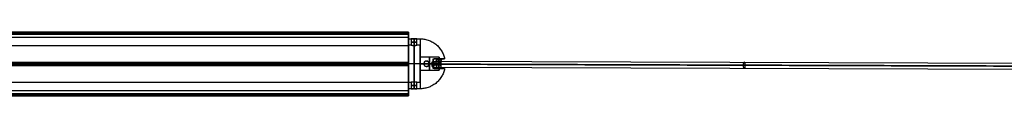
# Model space of a CAD drawing. Header units: millimetres. Extents: x 1888 to 4619, y -15 to 15.
# Tile 6 of 10: x 3264 to 3716, y -14 to 15. Entities that reach past the tile are written whole.
import ezdxf

# ---------------------------------------------------------------- set-up
doc = ezdxf.new("R2010")
doc.units = ezdxf.units.MM
for name, color, linetype in [('CABLE', 7, 'Continuous'), ('LUZ', 7, 'Continuous'), ('METAL NEGRO', 7, 'Continuous')]:
    doc.layers.add(name, color=color, linetype=linetype)

msp = doc.modelspace()

# ---------------------------------------------------------------- linework, layer by layer
at = {"layer": 'CABLE'}
for p, q in [((3452.77, 0.58, 16.94), (3453.86, 0.58, 14.36)), ((3453.32, 1.98, 15.65), (3453.31, -0.82, 15.65)), ((3453.32, 1.98, 15.65), (3739, 1.04, 135.89)), ((3453.86, 0.58, 14.36), (3739.54, -0.36, 134.6)), ((3453.31, -0.82, 15.65), (3738.99, -1.76, 135.89))]:
    msp.add_line(p, q, dxfattribs=at)
at = {"layer": 'CABLE', "extrusion": (-0.921682, 0.003025, -0.387935)}
msp.add_arc((-11.91, -1325.23, -3188.93), 1.4, 89.9271, 269.9271, dxfattribs=at)
at = {"layer": 'CABLE', "extrusion": (0.921682, -0.003025, 0.387935)}
for centre, start, end in [((11.91, -1325.23, 3188.93), 90.0729, 270.0729), ((11.91, -1325.23, 3343.91), 270.0729, 90.0729), ((11.91, -1325.23, 3343.91), 90.0729, 270.0729)]:
    msp.add_arc(centre, 1.4, start, end, dxfattribs=at)
at = {"layer": 'CABLE'}
for points in [[(3738.45, -0.36, 137.18), (3452.77, 0.58, 16.94)], [(3453.86, 0.58, 14.36), (3739.54, -0.36, 134.6)]]:
    msp.add_open_spline(points, degree=1, dxfattribs=at)
at = {"layer": 'LUZ'}
for p, q in [((2842.14, 15.12, 23.87), (3442.14, 15.12, 23.87)), ((2842.14, 15.12, 8.46), (3442.14, 15.12, 8.46)), ((2842.14, 14.57, 24.82), (3442.14, 14.57, 24.82)), ((3442.14, 14.57, 7.5), (2842.14, 14.57, 7.5)), ((3442.14, 9.17, 16.16), (3442.14, 12.99, 16.16)), ((2842.14, 1.22, -0.21), (3442.14, 1.22, -0.21)), ((2842.14, 1.22, 32.53), (3442.14, 1.22, 32.53)), ((2842.14, 0.67, 7.66), (3442.14, 0.67, 7.66)), ((2842.14, 0.67, 24.66), (3442.14, 0.67, 24.66)), ((2842.14, 0.67, 32.98), (3442.14, 0.67, 32.98)), ((2842.14, 0.67, -0.66), (3442.14, 0.67, -0.66)), ((2842.14, 0.12, -0.21), (3442.14, 0.12, -0.21)), ((2842.14, 0.12, 32.53), (3442.14, 0.12, 32.53)), ((3442.14, 0.63, -0.66), (3442.14, 0.63, 7.66)), ((3442.14, 0.63, 24.66), (3442.14, 0.63, 32.98)), ((3442.14, -11.65, 16.16), (3442.14, -7.83, 16.16)), ((3442.14, -11.65, 16.16), (2842.14, -11.65, 16.16)), ((3442.14, -13.23, 7.5), (2842.14, -13.23, 7.5)), ((2842.14, -13.23, 24.82), (3442.14, -13.23, 24.82)), ((2842.14, -13.78, 8.46), (3442.14, -13.78, 8.46)), ((2842.14, -13.78, 23.87), (3442.14, -13.78, 23.87)), ((2842.14, -13.96, 24.32), (3442.14, -13.96, 24.32)), ((2842.14, -13.96, 8), (3442.14, -13.96, 8))]:
    msp.add_line(p, q, dxfattribs=at)
at = {"layer": 'LUZ', "extrusion": (-1, 0, 0)}
for centre, radius, start, end in [((-14.8, 8, -3442.14), 0.5, 180, 270), ((-14.8, 24.32, -3442.14), 0.5, 180, 210), ((-27.99, 16.16, -3442.14), 15, 360, 30), ((-27.99, 16.16, -3442.14), 15, 330, 0), ((-14.33, -7.5, -3442.14), 15, 30, 90), ((-14.33, 39.82, -3442.14), 15, 270, 330), ((-0.67, 16.16, -3442.14), 8.5, 180, 0), ((-0.67, 16.16, -3442.14), 8.5, 0, 180), ((12.99, -7.5, -3442.14), 15, 90, 150), ((12.99, 39.82, -3442.14), 15, 210, 270), ((26.65, 16.16, -3442.14), 15, 150, 210)]:
    msp.add_arc(centre, radius, start, end, dxfattribs=at)
at = {"layer": 'LUZ', "extrusion": (1, 0, 0)}
for centre, start, end in [((14.8, 24.32, 3442.14), 0, 90), ((14.8, 8, 3442.14), 0, 30), ((0.67, 32.48, 3442.14), 30, 150), ((0.67, -0.16, 3442.14), 210, 330), ((-13.46, 24.32, 3442.14), 90, 210), ((-13.46, 8, 3442.14), 150, 270)]:
    msp.add_arc(centre, 0.5, start, end, dxfattribs=at)
at = {"layer": 'LUZ'}
for points in [[(2842.14, 15.3, 8), (3442.14, 15.3, 8)], [(2842.14, 15.3, 24.32), (3442.14, 15.3, 24.32)], [(3442.14, 15.24, 24.07), (2842.14, 15.24, 24.07)], [(2842.14, 15.24, 8.25), (3442.14, 15.24, 8.25)], [(3442.14, 15, 23.66), (2842.14, 15, 23.66)], [(2842.14, 15, 8.66), (3442.14, 15, 8.66)], [(3442.14, 14.8, 7.5), (2842.14, 14.8, 7.5)], [(3442.14, 14.8, 24.82), (2842.14, 14.8, 24.82)], [(2842.14, 14.33, 24.82), (3442.14, 14.33, 24.82)], [(3442.14, 14.33, 7.5), (2842.14, 14.33, 7.5)], [(3442.14, 15, 23.66), (3442.14, 15.24, 24.07)], [(3442.14, 15.24, 8.25), (3442.14, 15, 8.66)], [(3442.14, 14.8, 24.82), (3442.14, 14.33, 24.82)], [(3442.14, 14.33, 7.5), (3442.14, 14.8, 7.5)], [(2842.14, 12.99, 16.16), (3442.14, 12.99, 16.16)], [(2842.14, 9.17, 16.16), (3442.14, 9.17, 16.16)], [(2842.14, 1.34), (3442.14, 1.34)], [(3442.14, 1.34, 32.32), (2842.14, 1.34, 32.32)], [(3442.14, 1.1, -0.41), (2842.14, 1.1, -0.41)], [(2842.14, 1.1, 32.73), (3442.14, 1.1, 32.73)], [(2842.14, 0.24, -0.41), (3442.14, 0.24, -0.41)], [(3442.14, 0.24, 32.73), (2842.14, 0.24, 32.73)], [(2842.14, 0, 32.32), (3442.14, 0, 32.32)], [(3442.14, 0), (2842.14, 0)], [(3442.14, 1.1, -0.41), (3442.14, 1.34)], [(3442.14, 1.34, 32.32), (3442.14, 1.1, 32.73)], [(3442.14, 0), (3442.14, 0.24, -0.41)], [(3442.14, 0.24, 32.73), (3442.14, 0, 32.32)], [(3442.14, -7.83, 16.16), (2842.14, -7.83, 16.16)], [(2842.14, -12.99, 7.5), (3442.14, -12.99, 7.5)], [(3442.14, -12.99, 24.82), (2842.14, -12.99, 24.82)], [(3442.14, -13.46, 7.5), (2842.14, -13.46, 7.5)], [(2842.14, -13.46, 24.82), (3442.14, -13.46, 24.82)], [(3442.14, -12.99, 24.82), (3442.14, -13.46, 24.82)], [(3442.14, -13.46, 7.5), (3442.14, -12.99, 7.5)], [(3442.14, -13.66, 8.66), (2842.14, -13.66, 8.66)], [(2842.14, -13.66, 23.66), (3442.14, -13.66, 23.66)], [(2842.14, -13.9, 8.25), (3442.14, -13.9, 8.25)], [(3442.14, -13.9, 24.07), (2842.14, -13.9, 24.07)], [(3442.14, -13.66, 8.66), (3442.14, -13.9, 8.25)], [(3442.14, -13.9, 24.07), (3442.14, -13.66, 23.66)]]:
    msp.add_open_spline(points, degree=1, dxfattribs=at)
at = {"layer": 'METAL NEGRO'}
for p, q in [((3442.14, 12.27, 16.16), (3442.14, 9.27, 16.16)), ((3444.64, 12.2, 17.41), (3444.64, 9.18, 17.41)), ((3444.64, 12.2, 14.91), (3444.64, 9.18, 14.91)), ((3447.39, 9.27, 16.16), (3447.39, 3.01, 16.16)), ((3447.39, 0.77, 24.66), (3442.14, 0.77, 24.66)), ((3447.39, 0.77, 4.66), (3442.14, 0.77, 4.66)), ((3447.39, 0.77, 27.66), (3442.14, 0.77, 27.66)), ((3442.14, 0.77, 4.66), (3442.14, 0.77, 7.66)), ((3442.14, 0.77, 24.66), (3442.14, 0.77, 27.66)), ((3447.39, 0.77, 7.66), (3442.14, 0.77, 7.66)), ((3447.39, 0.77, 17.16), (3453.39, 0.77, 17.16)), ((3447.39, 0.77, 11.16), (3449.14, 0.77, 11.16)), ((3447.39, 0.77, 7.66), (3447.39, 0.77, 11.16)), ((3447.39, 0.77, 17.16), (3447.39, 0.77, 24.66)), ((3449.14, 0.77, 4.79), (3449.14, 0.77, 11.16)), ((3451.64, 0.77, 5.47), (3451.64, 0.77, 11.16)), ((3451.64, 0.77, 11.16), (3455.7, 0.77, 11.16)), ((3453.39, -1.12, 17.3), (3453.39, 2.66, 17.3)), ((3453.39, 0.77, 18.41), (3456.91, 0.77, 22.61)), ((3453.39, 0.77, 17.16), (3453.39, 0.77, 18.41)), ((3453.39, 0.32, 18.41), (3456.9, 0.32, 22.6)), ((3453.85, 3.02, 16.16), (3458.67, 3.02, 16.16)), ((3455.15, 1.22, 20.51), (3455.15, 0.32, 20.51)), ((3456.91, 0.77, 9.71), (3455.7, 0.77, 11.16)), ((3456.14, 3.77, 14.01), (3456.14, 3.02, 14.01)), ((3456.14, 3.24, 12.46), (3456.14, 3.24, 15.86)), ((3456.29, 1.22, 10.45), (3456.29, 0.32, 10.45)), ((3456.78, 3.02, 19.66), (3456.78, 3.02, 12.66)), ((3447.39, -1.47, 16.16), (3447.39, -7.73, 16.16)), ((3453.85, -1.48, 16.16), (3458.67, -1.48, 16.16)), ((3456.14, -1.48, 14.01), (3456.14, -2.23, 14.01)), ((3456.14, -1.7, 12.46), (3456.14, -1.7, 15.86)), ((3456.78, -1.48, 12.66), (3456.78, -1.48, 19.66)), ((3442.14, -7.73, 16.16), (3442.14, -10.73, 16.16)), ((3444.64, -10.66, 17.41), (3444.64, -7.64, 17.41)), ((3444.64, -10.66, 14.91), (3444.64, -7.64, 14.91))]:
    msp.add_line(p, q, dxfattribs=at)
at = {"layer": 'METAL NEGRO', "extrusion": (1, 0, 0)}
for centre, radius, start, end in [((0.77, 16.16, 3442.14), 11.5, 180, 0), ((0.77, 16.16, 3442.14), 11.5, 0, 180), ((0.77, 16.16, 3442.14), 8.5, 0, 180), ((0.77, 16.16, 3442.14), 8.5, 180, 0), ((0.77, 16.16, 3447.39), 11.5, 0, 90), ((0.77, 14.16, 3447.39), 3, 0, 180), ((0.77, 14.16, 3447.39), 3, 180, 0), ((0.77, 16.16, 3447.39), 11.5, 90, 180), ((0.77, 14.16, 3451.76), 3, 0, 180), ((0.77, 14.16, 3451.76), 3, 180, 0)]:
    msp.add_arc(centre, radius, start, end, dxfattribs=at)
at = {"layer": 'METAL NEGRO', "extrusion": (0, -1, 0)}
for centre, radius, start, end in [((3444.64, 16.16, -10.72), 1.25, 0, 180), ((3444.64, 16.16, -10.72), 1.25, 180, 0), ((3447.39, 16.16, -0.77), 11.5, 270, 278.7529), ((3447.39, 16.16, -0.77), 11.5, 34.1028, 90), ((3447.39, 16.16, -0.77), 11.5, 291.6888, 325.8972), ((3447.39, 16.16, 1.48), 11.28, 336.0348, 23.9652)]:
    msp.add_arc(centre, radius, start, end, dxfattribs=at)
at = {"layer": 'METAL NEGRO', "extrusion": (-1, 0, 0)}
for centre, radius, start, end in [((-0.77, 16.16, -3444.76), 11.5, 186.2088, 353.7912), ((-0.77, 16.16, -3444.76), 11.5, 6.2083, 173.7914), ((-0.77, 16.16, -3444.76), 8.5, 8.4139, 171.5861), ((-0.77, 16.16, -3444.76), 8.5, 188.4136, 351.5868), ((-0.77, 16.16, -3447.39), 11.5, 180, 270), ((-0.77, 16.16, -3447.39), 8.5, 0, 180), ((-0.77, 16.16, -3447.39), 8.5, 180, 0), ((-0.77, 16.16, -3447.39), 11.5, 270, 0), ((-0.77, 14.16, -3453.39), 3, 42.5155, 137.4845), ((-0.77, 14.16, -3456.14), 3, 138.5904, 180), ((-0.77, 14.16, -3456.14), 3, 180, 229.5407), ((-0.77, 14.16, -3456.14), 3, 310.4593, 0), ((-0.77, 14.16, -3456.14), 3, 360, 41.4096)]:
    msp.add_arc(centre, radius, start, end, dxfattribs=at)
at = {"layer": 'METAL NEGRO'}
for centre, start, end in [((3450.39, 0.77, 8.11), 90, 270), ((3450.39, 0.77, 8.28), 270, 90)]:
    msp.add_arc(centre, 1.25, start, end, dxfattribs=at)
at = {"layer": 'METAL NEGRO', "extrusion": (-0.642788, 0, -0.766044)}
msp.add_arc((-1.22, -2635.41, -2236.02), 1.8, 90, 180, dxfattribs=at)
at = {"layer": 'METAL NEGRO', "extrusion": (0.642788, 0, 0.766044)}
msp.add_arc((0.32, -2635.41, 2236.02), 1.8, 90, 180, dxfattribs=at)
at = {"layer": 'METAL NEGRO', "extrusion": (0.642788, 0, -0.766044)}
msp.add_arc((1.22, 2656.19, 2213.04), 1.8, 270, 0, dxfattribs=at)
at = {"layer": 'METAL NEGRO', "extrusion": (-0.642788, 1.13687e-13, 0.766044)}
msp.add_arc((-0.32, 2656.19, -2213.04), 1.8, 270, 0, dxfattribs=at)
at = {"layer": 'METAL NEGRO', "extrusion": (-0.766044, -5.32626e-12, 0.642788)}
msp.add_arc((-0.77, 2228.32, -2633.61), 11.06, 90, 92.3318, dxfattribs=at)
at = {"layer": 'METAL NEGRO', "extrusion": (-0.766044, 3.49312e-11, -0.642788)}
msp.add_arc((-0.77, -2203.56, -2654.39), 11.06, 267.6682, 270, dxfattribs=at)
at = {"layer": 'METAL NEGRO', "extrusion": (-0.766044, 7.76226e-12, 0.642788)}
msp.add_arc((-0.77, 2228.32, -2633.61), 11.06, 87.6682, 90, dxfattribs=at)
at = {"layer": 'METAL NEGRO', "extrusion": (-0.766044, -2.37132e-11, -0.642788)}
msp.add_arc((-0.77, -2203.56, -2654.39), 11.06, 270, 272.3318, dxfattribs=at)
at = {"layer": 'METAL NEGRO', "extrusion": (0, 1, 0)}
for centre, radius, start, end in [((-3447.39, 16.16, 3.02), 11.28, 156.0348, 203.9652), ((-3444.64, 16.16, -9.18), 1.25, 0, 180), ((-3444.64, 16.16, -9.18), 1.25, 180, 0)]:
    msp.add_arc(centre, radius, start, end, dxfattribs=at)
at = {"layer": 'METAL NEGRO'}
for points, degree in [([(3442.14, 12.27, 16.16), (3443.39, 12.27, 16.16)], 1), ([(3443.39, 9.27, 16.16), (3442.14, 9.27, 16.16)], 1), ([(3443.39, 12.27, 16.16), (3443.39, 9.27, 16.16)], 1), ([(3445.89, 9.27, 16.16), (3445.89, 12.27, 16.16)], 1), ([(3445.89, 12.27, 16.16), (3447.39, 12.27, 16.16)], 1), ([(3447.39, 9.27, 16.16), (3445.89, 9.27, 16.16)], 1), ([(3456.14, 3.77, 14.16), (3447.39, 3.77, 14.16)], 1), ([(3450.39, 2.02, 5.13), (3450.39, 2.02, 11.43)], 1), ([(3453.39, 2.98, 16.19), (3453.53, 3.01, 16.16), (3453.68, 3.02, 16.14), (3453.84, 3.02, 16.14)], 3), ([(3453.39, 0.32, 18.41), (3453.39, 1.22, 18.41)], 1), ([(3453.39, 1.22, 18.41), (3456.9, 1.22, 22.6)], 1), ([(3456.9, 0.32, 22.6), (3453.39, 0.32, 18.41)], 1), ([(3453.84, 3.02, 16.14), (3456.14, 3.02, 16.14)], 1), ([(3457.69, 3.02, 20.74), (3453.84, 3.02, 16.14)], 1), ([(3456.9, 1.22, 9.72), (3455.67, 1.22, 11.19)], 1), ([(3455.67, 0.32, 11.19), (3456.9, 0.32, 9.72)], 1), ([(3456.14, 3.02, 13.43), (3456.14, 3.02, 16.14)], 1), ([(3456.14, 3.02, 13.43), (3457.69, 3.02, 11.58)], 1), ([(3447.39, -2.23, 14.16), (3456.14, -2.23, 14.16)], 1), ([(3450.39, -0.48, 11.43), (3450.39, -0.48, 5.13)], 1), ([(3453.84, -1.48, 16.14), (3453.68, -1.48, 16.14), (3453.53, -1.47, 16.16), (3453.39, -1.44, 16.19)], 3), ([(3456.14, -1.48, 16.14), (3453.84, -1.48, 16.14)], 1), ([(3453.84, -1.48, 16.14), (3457.69, -1.48, 20.74)], 1), ([(3456.14, -1.48, 16.14), (3456.14, -1.48, 13.43)], 1), ([(3457.69, -1.48, 11.58), (3456.14, -1.48, 13.43)], 1), ([(3442.14, -7.73, 16.16), (3443.39, -7.73, 16.16)], 1), ([(3443.39, -7.73, 16.16), (3443.39, -10.73, 16.16)], 1), ([(3445.89, -10.73, 16.16), (3445.89, -7.73, 16.16)], 1), ([(3445.89, -7.73, 16.16), (3447.39, -7.73, 16.16)], 1), ([(3443.39, -10.73, 16.16), (3442.14, -10.73, 16.16)], 1), ([(3447.39, -10.73, 16.16), (3445.89, -10.73, 16.16)], 1)]:
    msp.add_open_spline(points, degree=degree, dxfattribs=at)
for points, knots in [([(3443.39, 12.27, 16.16), (3443.39, 12.27, 15.99), (3443.42, 12.27, 15.83), (3443.55, 12.25, 15.53), (3443.64, 12.24, 15.39), (3443.87, 12.23, 15.16), (3444.01, 12.22, 15.07), (3444.31, 12.21, 14.94), (3444.47, 12.2, 14.91), (3444.8, 12.2, 14.91), (3444.97, 12.21, 14.94), (3445.27, 12.22, 15.07), (3445.41, 12.23, 15.16), (3445.64, 12.24, 15.39), (3445.73, 12.25, 15.53), (3445.85, 12.27, 15.83), (3445.89, 12.27, 16), (3445.89, 12.27, 16.16)], [0, 0, 0, 0, 0.494393, 0.494393, 0.988786, 0.988786, 1.483179, 1.483179, 1.977572, 1.977572, 2.471965, 2.471965, 2.966358, 2.966358, 3.460751, 3.460751, 3.955144, 3.955144, 3.955144, 3.955144]), ([(3445.89, 12.27, 16.16), (3445.89, 12.27, 16.24), (3445.88, 12.27, 16.32), (3445.85, 12.27, 16.49), (3445.82, 12.26, 16.56), (3445.73, 12.25, 16.79), (3445.64, 12.24, 16.93), (3445.4, 12.23, 17.16), (3445.27, 12.22, 17.25), (3445.04, 12.21, 17.35), (3444.96, 12.21, 17.37), (3444.8, 12.2, 17.4), (3444.72, 12.2, 17.41), (3444.47, 12.2, 17.41), (3444.31, 12.21, 17.38), (3444.01, 12.22, 17.25), (3443.87, 12.23, 17.16), (3443.64, 12.24, 16.93), (3443.55, 12.25, 16.79), (3443.42, 12.27, 16.49), (3443.39, 12.27, 16.33), (3443.39, 12.27, 16.16)], [0, 0, 0, 0, 0.246903, 0.246903, 0.493806, 0.493806, 0.987612, 0.987612, 1.481418, 1.481418, 1.728321, 1.728321, 1.975223, 1.975223, 2.469029, 2.469029, 2.962835, 2.962835, 3.456641, 3.456641, 3.950447, 3.950447, 3.950447, 3.950447]), ([(3443.39, 9.27, 16.16), (3443.39, 9.27, 16.33), (3443.42, 9.26, 16.49), (3443.55, 9.25, 16.79), (3443.64, 9.24, 16.93), (3443.87, 9.21, 17.16), (3444.01, 9.2, 17.25), (3444.31, 9.18, 17.38), (3444.47, 9.18, 17.41), (3444.8, 9.18, 17.41), (3444.97, 9.18, 17.38), (3445.19, 9.2, 17.28), (3445.26, 9.2, 17.24), (3445.4, 9.21, 17.15), (3445.46, 9.22, 17.1), (3445.64, 9.24, 16.93), (3445.73, 9.25, 16.79), (3445.85, 9.26, 16.49), (3445.89, 9.27, 16.32), (3445.89, 9.27, 16.16)], [0, 0, 0, 0, 0.494418, 0.494418, 0.988837, 0.988837, 1.483255, 1.483255, 1.977673, 1.977673, 2.472092, 2.472092, 2.719301, 2.719301, 2.96651, 2.96651, 3.460928, 3.460928, 3.955346, 3.955346, 3.955346, 3.955346]), ([(3443.39, 9.27, 16.16), (3443.39, 9.27, 15.99), (3443.42, 9.26, 15.83), (3443.55, 9.25, 15.53), (3443.64, 9.24, 15.39), (3443.87, 9.21, 15.16), (3444.01, 9.2, 15.07), (3444.31, 9.18, 14.94), (3444.47, 9.18, 14.91), (3444.72, 9.18, 14.91), (3444.8, 9.18, 14.92), (3444.96, 9.18, 14.95), (3445.04, 9.19, 14.97), (3445.27, 9.2, 15.07), (3445.4, 9.21, 15.16), (3445.64, 9.24, 15.39), (3445.73, 9.25, 15.53), (3445.82, 9.26, 15.76), (3445.85, 9.26, 15.84), (3445.88, 9.27, 16), (3445.89, 9.27, 16.08), (3445.89, 9.27, 16.16)], [-3.952953, -3.952953, -3.952953, -3.952953, -3.458834, -3.458834, -2.964715, -2.964715, -2.470596, -2.470596, -1.976477, -1.976477, -1.729417, -1.729417, -1.482358, -1.482358, -0.988238, -0.988238, -0.494119, -0.494119, -0.24706, -0.24706, 0, 0, 0, 0]), ([(3450.39, 2.02, 5.13), (3450.23, 2.02, 5.09), (3450.07, 1.99, 5.04), (3449.77, 1.87, 4.96), (3449.63, 1.78, 4.92), (3449.4, 1.55, 4.86), (3449.3, 1.41, 4.84), (3449.17, 1.1, 4.8), (3449.14, 0.94, 4.79), (3449.14, 0.77, 4.79)], [0, 0, 0, 0, 0.502799, 0.502799, 1.005599, 1.005599, 1.508398, 1.508398, 2.011198, 2.011198, 2.011198, 2.011198]), ([(3450.39, 2.02, 11.43), (3450.3, 2.02, 11.43), (3450.22, 2.01, 11.43), (3450.06, 1.98, 11.41), (3449.98, 1.95, 11.4), (3449.75, 1.86, 11.36), (3449.62, 1.77, 11.33), (3449.39, 1.54, 11.26), (3449.3, 1.4, 11.22), (3449.17, 1.1, 11.17), (3449.14, 0.94, 11.16), (3449.14, 0.69, 11.16), (3449.15, 0.6, 11.16), (3449.18, 0.44, 11.18), (3449.2, 0.36, 11.19), (3449.3, 0.14, 11.22), (3449.39, 0, 11.26), (3449.62, -0.23, 11.33), (3449.76, -0.32, 11.36), (3450.06, -0.45, 11.42), (3450.22, -0.48, 11.43), (3450.39, -0.48, 11.43)], [-3.99497, -3.99497, -3.99497, -3.99497, -3.745285, -3.745285, -3.495599, -3.495599, -2.996228, -2.996228, -2.496857, -2.496857, -1.997485, -1.997485, -1.7478, -1.7478, -1.498114, -1.498114, -0.998743, -0.998743, -0.499371, -0.499371, 0, 0, 0, 0]), ([(3449.14, 0.77, 4.79), (3449.14, 0.69, 4.79), (3449.15, 0.6, 4.8), (3449.18, 0.44, 4.81), (3449.2, 0.36, 4.81), (3449.3, 0.13, 4.84), (3449.4, -0.01, 4.86), (3449.63, -0.24, 4.92), (3449.77, -0.33, 4.96), (3450.07, -0.45, 5.04), (3450.23, -0.48, 5.09), (3450.39, -0.48, 5.13)], [0, 0, 0, 0, 0.251066, 0.251066, 0.502131, 0.502131, 1.004263, 1.004263, 1.506394, 1.506394, 2.008525, 2.008525, 2.008525, 2.008525]), ([(3451.64, 0.77, 5.47), (3451.64, 0.85, 5.47), (3451.63, 0.94, 5.47), (3451.6, 1.1, 5.46), (3451.57, 1.18, 5.46), (3451.47, 1.41, 5.43), (3451.38, 1.55, 5.4), (3451.15, 1.78, 5.34), (3451.01, 1.87, 5.3), (3450.71, 1.99, 5.22), (3450.55, 2.02, 5.17), (3450.39, 2.02, 5.13)], [0, 0, 0, 0, 0.251313, 0.251313, 0.502626, 0.502626, 1.005253, 1.005253, 1.507879, 1.507879, 2.010505, 2.010505, 2.010505, 2.010505]), ([(3450.39, 2.02, 11.43), (3450.55, 2.02, 11.43), (3450.72, 1.99, 11.42), (3451.02, 1.86, 11.36), (3451.16, 1.77, 11.33), (3451.39, 1.54, 11.26), (3451.48, 1.4, 11.22), (3451.6, 1.1, 11.17), (3451.64, 0.93, 11.16), (3451.64, 0.69, 11.16), (3451.63, 0.6, 11.16), (3451.6, 0.44, 11.18), (3451.57, 0.36, 11.19), (3451.51, 0.21, 11.21), (3451.47, 0.14, 11.23), (3451.38, 0.01, 11.26), (3451.33, -0.06, 11.28), (3451.16, -0.23, 11.33), (3451.02, -0.32, 11.36), (3450.72, -0.45, 11.42), (3450.55, -0.48, 11.43), (3450.39, -0.48, 11.43)], [0, 0, 0, 0, 0.499448, 0.499448, 0.998895, 0.998895, 1.498343, 1.498343, 1.99779, 1.99779, 2.247514, 2.247514, 2.497238, 2.497238, 2.746961, 2.746961, 2.996685, 2.996685, 3.496133, 3.496133, 3.99558, 3.99558, 3.99558, 3.99558]), ([(3450.39, -0.48, 5.13), (3450.55, -0.48, 5.17), (3450.71, -0.45, 5.22), (3451.01, -0.33, 5.3), (3451.15, -0.24, 5.34), (3451.38, -0.01, 5.4), (3451.48, 0.13, 5.43), (3451.6, 0.44, 5.46), (3451.64, 0.6, 5.47), (3451.64, 0.77, 5.47)], [0, 0, 0, 0, 0.503256, 0.503256, 1.006512, 1.006512, 1.509768, 1.509768, 2.013024, 2.013024, 2.013024, 2.013024]), ([(3456.14, 2.72, 11.88), (3456.03, 2.63, 11.81), (3455.95, 2.54, 11.73), (3455.81, 2.32, 11.59), (3455.76, 2.19, 11.52), (3455.69, 1.93, 11.39), (3455.66, 1.8, 11.34), (3455.64, 1.51, 11.25), (3455.65, 1.37, 11.22), (3455.67, 1.22, 11.19)], [-1.791233, -1.791233, -1.791233, -1.791233, -1.343424, -1.343424, -0.895616, -0.895616, -0.447808, -0.447808, 0, 0, 0, 0]), ([(3455.67, 0.32, 11.19), (3455.65, 0.17, 11.22), (3455.64, 0.03, 11.25), (3455.66, -0.26, 11.34), (3455.69, -0.39, 11.39), (3455.76, -0.65, 11.52), (3455.81, -0.78, 11.59), (3455.95, -1, 11.73), (3456.03, -1.09, 11.81), (3456.14, -1.18, 11.88)], [-1.791242, -1.791242, -1.791242, -1.791242, -1.343432, -1.343432, -0.895621, -0.895621, -0.447811, -0.447811, 0, 0, 0, 0]), ([(3456.9, 1.22, 22.6), (3456.9, 1.35, 22.6), (3456.9, 1.47, 22.58), (3456.92, 1.71, 22.52), (3456.94, 1.83, 22.48), (3456.98, 2.05, 22.38), (3457, 2.16, 22.31), (3457.06, 2.35, 22.17), (3457.1, 2.44, 22.09), (3457.21, 2.69, 21.83), (3457.3, 2.81, 21.63), (3457.49, 2.98, 21.2), (3457.59, 3.02, 20.97), (3457.69, 3.02, 20.74)], [0, 0, 0, 0, 0.375838, 0.375838, 0.751676, 0.751676, 1.127515, 1.127515, 1.503353, 1.503353, 2.255029, 2.255029, 3.006706, 3.006706, 3.006706, 3.006706]), ([(3457.69, 3.02, 11.58), (3457.64, 3.02, 11.46), (3457.59, 3.01, 11.35), (3457.49, 2.97, 11.13), (3457.44, 2.94, 11.01), (3457.35, 2.85, 10.8), (3457.3, 2.8, 10.7), (3457.21, 2.68, 10.5), (3457.17, 2.61, 10.4), (3457.06, 2.36, 10.14), (3457, 2.16, 9.99), (3456.94, 1.83, 9.84), (3456.92, 1.71, 9.8), (3456.9, 1.47, 9.74), (3456.9, 1.35, 9.72), (3456.9, 1.22, 9.72)], [0, 0, 0, 0, 0.37557, 0.37557, 0.75114, 0.75114, 1.12671, 1.12671, 1.502279, 1.502279, 2.253419, 2.253419, 2.628989, 2.628989, 3.004559, 3.004559, 3.004559, 3.004559]), ([(3456.9, 0.32, 9.72), (3456.9, 0.19, 9.72), (3456.9, 0.07, 9.74), (3456.92, -0.17, 9.8), (3456.94, -0.29, 9.84), (3456.98, -0.51, 9.94), (3457, -0.62, 10.01), (3457.06, -0.82, 10.15), (3457.1, -0.9, 10.23), (3457.21, -1.15, 10.49), (3457.3, -1.27, 10.69), (3457.49, -1.44, 11.13), (3457.59, -1.48, 11.35), (3457.69, -1.48, 11.58)], [0, 0, 0, 0, 0.375838, 0.375838, 0.751676, 0.751676, 1.127515, 1.127515, 1.503353, 1.503353, 2.255029, 2.255029, 3.006706, 3.006706, 3.006706, 3.006706]), ([(3457.69, -1.48, 20.74), (3457.64, -1.48, 20.86), (3457.59, -1.47, 20.97), (3457.49, -1.43, 21.19), (3457.44, -1.4, 21.31), (3457.35, -1.31, 21.52), (3457.3, -1.26, 21.62), (3457.21, -1.14, 21.82), (3457.17, -1.07, 21.92), (3457.06, -0.82, 22.18), (3457, -0.62, 22.33), (3456.94, -0.29, 22.48), (3456.92, -0.17, 22.52), (3456.9, 0.07, 22.58), (3456.9, 0.19, 22.6), (3456.9, 0.32, 22.6)], [0, 0, 0, 0, 0.37557, 0.37557, 0.75114, 0.75114, 1.12671, 1.12671, 1.502279, 1.502279, 2.253419, 2.253419, 2.628989, 2.628989, 3.004559, 3.004559, 3.004559, 3.004559]), ([(3445.89, -7.73, 16.16), (3445.89, -7.73, 16.33), (3445.85, -7.73, 16.49), (3445.73, -7.71, 16.79), (3445.64, -7.7, 16.93), (3445.41, -7.67, 17.16), (3445.27, -7.66, 17.25), (3444.96, -7.64, 17.38), (3444.8, -7.64, 17.41), (3444.47, -7.64, 17.41), (3444.31, -7.64, 17.38), (3444.08, -7.66, 17.28), (3444.01, -7.66, 17.24), (3443.87, -7.67, 17.15), (3443.81, -7.68, 17.1), (3443.64, -7.7, 16.93), (3443.55, -7.71, 16.79), (3443.42, -7.73, 16.49), (3443.39, -7.73, 16.32), (3443.39, -7.73, 16.16)], [0, 0, 0, 0, 0.494418, 0.494418, 0.988837, 0.988837, 1.483255, 1.483255, 1.977673, 1.977673, 2.472092, 2.472092, 2.719301, 2.719301, 2.96651, 2.96651, 3.460928, 3.460928, 3.955346, 3.955346, 3.955346, 3.955346]), ([(3445.89, -7.73, 16.16), (3445.89, -7.73, 15.99), (3445.85, -7.73, 15.83), (3445.73, -7.71, 15.53), (3445.64, -7.7, 15.39), (3445.41, -7.67, 15.16), (3445.27, -7.66, 15.07), (3444.97, -7.64, 14.94), (3444.8, -7.64, 14.91), (3444.56, -7.64, 14.91), (3444.47, -7.64, 14.92), (3444.31, -7.64, 14.95), (3444.24, -7.65, 14.97), (3444.01, -7.66, 15.07), (3443.87, -7.67, 15.16), (3443.64, -7.7, 15.39), (3443.55, -7.71, 15.53), (3443.45, -7.72, 15.76), (3443.43, -7.72, 15.84), (3443.4, -7.73, 16), (3443.39, -7.73, 16.08), (3443.39, -7.73, 16.16)], [-3.952953, -3.952953, -3.952953, -3.952953, -3.458834, -3.458834, -2.964715, -2.964715, -2.470596, -2.470596, -1.976477, -1.976477, -1.729417, -1.729417, -1.482358, -1.482358, -0.988238, -0.988238, -0.494119, -0.494119, -0.24706, -0.24706, 0, 0, 0, 0]), ([(3445.89, -10.73, 16.16), (3445.89, -10.73, 15.99), (3445.85, -10.73, 15.83), (3445.73, -10.71, 15.53), (3445.64, -10.71, 15.39), (3445.41, -10.69, 15.16), (3445.27, -10.68, 15.07), (3444.96, -10.67, 14.94), (3444.8, -10.66, 14.91), (3444.47, -10.66, 14.91), (3444.31, -10.67, 14.94), (3444.01, -10.68, 15.07), (3443.87, -10.69, 15.16), (3443.64, -10.71, 15.39), (3443.54, -10.71, 15.53), (3443.42, -10.73, 15.83), (3443.39, -10.73, 16), (3443.39, -10.73, 16.16)], [0, 0, 0, 0, 0.494393, 0.494393, 0.988786, 0.988786, 1.483179, 1.483179, 1.977572, 1.977572, 2.471965, 2.471965, 2.966358, 2.966358, 3.460751, 3.460751, 3.955144, 3.955144, 3.955144, 3.955144]), ([(3443.39, -10.73, 16.16), (3443.39, -10.73, 16.24), (3443.4, -10.73, 16.32), (3443.43, -10.73, 16.49), (3443.45, -10.72, 16.56), (3443.55, -10.71, 16.79), (3443.64, -10.71, 16.93), (3443.87, -10.69, 17.16), (3444.01, -10.68, 17.25), (3444.24, -10.67, 17.35), (3444.31, -10.67, 17.37), (3444.47, -10.66, 17.4), (3444.56, -10.66, 17.41), (3444.8, -10.66, 17.41), (3444.97, -10.67, 17.38), (3445.27, -10.68, 17.25), (3445.41, -10.69, 17.16), (3445.64, -10.71, 16.93), (3445.73, -10.71, 16.79), (3445.85, -10.73, 16.49), (3445.89, -10.73, 16.33), (3445.89, -10.73, 16.16)], [0, 0, 0, 0, 0.246903, 0.246903, 0.493806, 0.493806, 0.987612, 0.987612, 1.481418, 1.481418, 1.728321, 1.728321, 1.975223, 1.975223, 2.469029, 2.469029, 2.962835, 2.962835, 3.456641, 3.456641, 3.950447, 3.950447, 3.950447, 3.950447])]:
    msp.add_open_spline(points, degree=3, knots=knots, dxfattribs=at)
for points, weights, degree in [([(3447.39, 12.27, 16.16), (3456.82, 12.27, 16.16), (3458.67, 3.02, 16.16)], [1, 0.746414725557, 0.931934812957], 2), ([(3447.39, 0.77, 27.66), (3453.49, 0.77, 27.66), (3456.91, 0.77, 22.61)], [1, 0.819830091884, 0.861319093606], 2), ([(3456.91, 0.77, 9.71), (3454.93, 0.77, 6.78), (3451.64, 0.77, 5.47)], [0.861319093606, 0.836758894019, 0.889874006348], 2), ([(3453.39, 2.98, 16.19), (3453.39, 2.8, 17.54), (3453.39, 2.11, 18.41), (3453.39, 1.22, 18.41)], [1, 0.851082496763, 0.851082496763, 1], 3), ([(3453.39, 0.32, 18.41), (3453.39, -0.57, 18.41), (3453.39, -1.26, 17.54), (3453.39, -1.44, 16.19)], [1, 0.851082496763, 0.851082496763, 1], 3), ([(3455.67, 1.22, 11.19), (3455.7, 0.92, 11.15), (3455.7, 0.62, 11.15), (3455.67, 0.32, 11.19)], [1, 0.99245733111, 0.99245733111, 1], 3), ([(3456.14, 2.72, 11.88), (3456.14, 2.92, 12.34), (3456.14, 3.02, 12.88), (3456.14, 3.02, 13.43)], [1, 0.971301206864, 0.971301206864, 1], 3), ([(3458.67, -1.48, 16.16), (3456.82, -10.73, 16.16), (3447.39, -10.73, 16.16)], [0.931934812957, 0.746414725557, 1], 2), ([(3456.14, -1.48, 13.43), (3456.14, -1.48, 12.88), (3456.14, -1.38, 12.34), (3456.14, -1.18, 11.88)], [1, 0.971301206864, 0.971301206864, 1], 3)]:
    msp.add_rational_spline(points, weights, degree=degree, dxfattribs=at)

doc.saveas('drawing.dxf')
